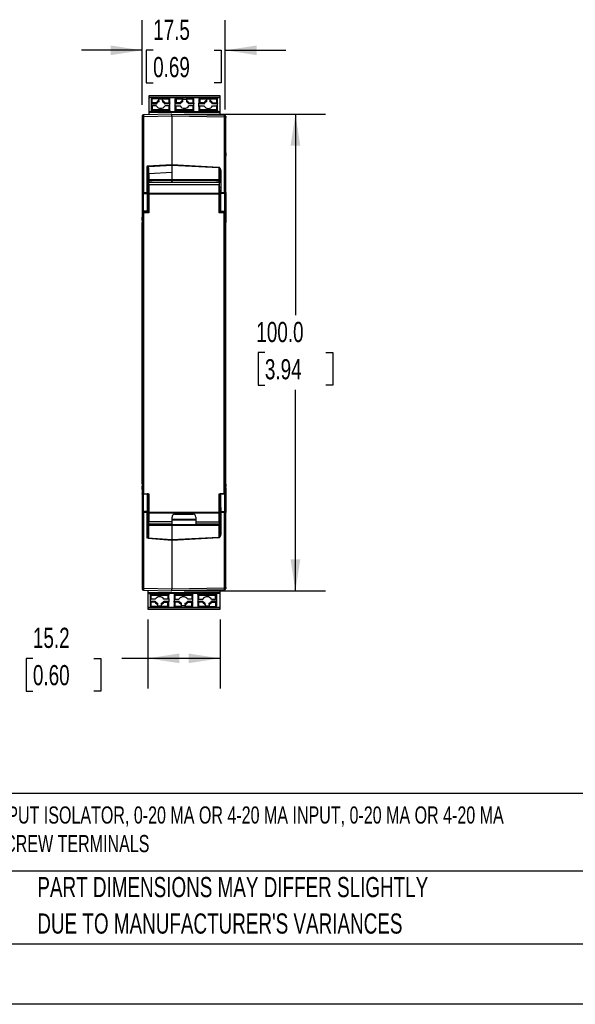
# Model space of a CAD drawing. Header units: millimetres. Extents: x 0 to 559, y 0 to 432.
# Tile 2 of 17: x 107 to 223, y 0 to 207. Entities that reach past the tile are written whole.
import ezdxf

# ---------------------------------------------------------------- set-up
doc = ezdxf.new("R2010")
doc.units = ezdxf.units.MM
doc.header["$LTSCALE"] = 2
doc.linetypes.add('CENTERX2', pattern=[20.32, 12.7, -2.54, 2.54, -2.54])
doc.layers.add('DIMENSIONS', color=140, linetype='Continuous', lineweight=25)
doc.layers.add('TEXT', color=140, linetype='Continuous', lineweight=25)
doc.styles.add('SLDTEXTSTYLE0', font='TXT', dxfattribs={"width": 0.7})
doc.dimstyles.new('SLDDIMSTYLE0', dxfattribs={"dimtxt": 4.316016, "dimasz": 6.604, "dimexe": 0, "dimexo": 0.0625, "dimgap": 1.079004, "dimtad": 0, "dimtih": 1, "dimtoh": 1, "dimrnd": 1e-09, "dimzin": 4, "dimdsep": 46, "dimtxsty": 'SLDTEXTSTYLE0', "dimsah": 1, "dimcen": 0.09, "dimadec": 0, "dimazin": 1, "dimtfac": 1, "dimtofl": 0, "dimtmove": 0, "dimatfit": 3, "dimfxl": 0, "dimfrac": 2, "dimtolj": 1, "dimtzin": 12, "dimarcsym": 0})
doc.dimstyles.new('SLDDIMSTYLE1', dxfattribs={"dimtxt": 4.316016, "dimasz": 6.604, "dimexe": 0, "dimexo": 0.0625, "dimgap": 1.079004, "dimtad": 0, "dimtih": 1, "dimtoh": 1, "dimrnd": 1e-09, "dimzin": 12, "dimdsep": 46, "dimtxsty": 'SLDTEXTSTYLE0', "dimsah": 1, "dimcen": 0.09, "dimadec": 0, "dimazin": 3, "dimtfac": 1, "dimtmove": 0, "dimatfit": 0, "dimfxl": 0, "dimfrac": 2, "dimtolj": 1, "dimtzin": 12, "dimarcsym": 0})
doc.dimstyles.new('SLDDIMSTYLE2', dxfattribs={"dimtxt": 4.316016, "dimasz": 6.604, "dimexe": 0, "dimexo": 0.0625, "dimgap": 1.079004, "dimtad": 0, "dimtih": 1, "dimtoh": 1, "dimrnd": 1e-09, "dimzin": 12, "dimdsep": 46, "dimtxsty": 'SLDTEXTSTYLE0', "dimsah": 1, "dimcen": 0.09, "dimadec": 0, "dimazin": 3, "dimtfac": 1, "dimtofl": 0, "dimtmove": 0, "dimatfit": 3, "dimfxl": 0, "dimfrac": 2, "dimtolj": 1, "dimtzin": 12, "dimarcsym": 0})

# ---------------------------------------------------------------- blocks, each defined once
blk = doc.blocks.new('SW_NOTE_0')
at = {"layer": 'TEXT', "color": 0, "linetype": 'CENTERX2', "lineweight": 18, "char_height": 3.6, "attachment_point": 1, "style": 'SLDTEXTSTYLE0'}
for s, insert in [('ENDRESS+HAUSER INTRINSICALLY SAFE ANALOG INPUT ISOLATOR, 0-20 MA OR 4-20 MA INPUT, 0-20 MA OR 4-20 MA', (0, 4.64)), ('OUTPUT, 19.2-253 VAC/VDC OPERATING VOLTAGE, SCREW TERMINALS', (0, -1.36))]:
    blk.add_mtext(s, dxfattribs=dict(at, insert=insert))
blk = doc.blocks.new('SW_NOTE_0_3')
at = {"layer": 'TEXT', "color": 0, "linetype": 'CENTERX2', "lineweight": 18, "char_height": 4.2333, "attachment_point": 1, "style": 'SLDTEXTSTYLE0'}
for s, insert in [('PART DIMENSIONS MAY DIFFER SLIGHTLY', (0, 5.46)), ("DUE TO MANUFACTURER'S VARIANCES", (0, -2.19))]:
    blk.add_mtext(s, dxfattribs=dict(at, insert=insert))
blk = doc.blocks.new('_D')
at = {"layer": 'DIMENSIONS'}
for p, q in [((141.06, 186.83), (170.81, 186.83)), ((164.46, 186.83), (164.46, 144.66)), ((158.05, 136.83), (156.6, 136.83)), ((156.6, 136.83), (156.6, 129.97)), ((170.87, 136.83), (172.32, 136.83)), ((172.32, 136.83), (172.32, 129.97)), ((156.6, 129.97), (158.05, 129.97)), ((164.46, 86.83), (164.46, 129.01)), ((172.32, 129.97), (170.87, 129.97)), ((141.06, 86.83), (170.81, 86.83))]:
    blk.add_line(p, q, dxfattribs=at)
for points in [[(164.46, 186.83), (163.44, 180.23), (165.48, 180.23)], [(164.46, 86.83), (165.48, 93.44), (163.44, 93.44)]]:
    blk.add_solid(points, dxfattribs=at)
at = {"layer": 'DIMENSIONS', "char_height": 4.233, "attachment_point": 1, "style": 'SLDTEXTSTYLE0'}
for s, insert in [('100.0', (156.25, 143.25)), ('3.94', (158.05, 135.43))]:
    blk.add_mtext(s, dxfattribs=dict(at, insert=insert))
blk = doc.blocks.new('_D_1')
at = {"layer": 'DIMENSIONS'}
for p, q in [((132.24, 188.8), (132.24, 206.62)), ((149.72, 187.87), (149.72, 206.62)), ((132.24, 200.27), (119.54, 200.27)), ((134.57, 200.27), (133.12, 200.27)), ((133.12, 200.27), (133.12, 193.41)), ((147.39, 200.27), (148.84, 200.27)), ((148.84, 200.27), (148.84, 193.41)), ((149.72, 200.27), (162.42, 200.27)), ((133.12, 193.41), (134.57, 193.41)), ((148.84, 193.41), (147.39, 193.41))]:
    blk.add_line(p, q, dxfattribs=at)
for points in [[(132.24, 200.27), (125.64, 201.28), (125.64, 199.25)], [(149.72, 200.27), (156.32, 199.25), (156.32, 201.28)]]:
    blk.add_solid(points, dxfattribs=at)
at = {"layer": 'DIMENSIONS', "char_height": 4.233, "attachment_point": 1, "style": 'SLDTEXTSTYLE0'}
for s, insert in [('17.5', (134.57, 206.69)), ('0.69', (134.57, 198.86))]:
    blk.add_mtext(s, dxfattribs=dict(at, insert=insert))
blk = doc.blocks.new('_D_2')
at = {"layer": 'DIMENSIONS'}
for p, q in [((133.44, 80.75), (133.44, 66.28)), ((148.62, 80.75), (148.62, 66.28)), ((109.31, 72.63), (107.86, 72.63)), ((107.86, 72.63), (107.86, 65.77)), ((122.13, 72.63), (123.58, 72.63)), ((123.58, 72.63), (123.58, 65.77)), ((133.44, 72.63), (127.98, 72.63)), ((148.62, 72.63), (133.44, 72.63)), ((107.86, 65.77), (109.31, 65.77)), ((123.58, 65.77), (122.13, 65.77))]:
    blk.add_line(p, q, dxfattribs=at)
for points in [[(133.44, 72.63), (140.04, 71.61), (140.04, 73.64)], [(148.62, 72.63), (142.02, 73.64), (142.02, 71.61)]]:
    blk.add_solid(points, dxfattribs=at)
at = {"layer": 'DIMENSIONS', "char_height": 4.233, "attachment_point": 1, "style": 'SLDTEXTSTYLE0'}
for s, insert in [('15.2', (109.31, 79.05)), ('0.60', (109.31, 71.22))]:
    blk.add_mtext(s, dxfattribs=dict(at, insert=insert))

msp = doc.modelspace()

# ---------------------------------------------------------------- linework, layer by layer
for p, q in [((148.621, 190.702), (133.671, 190.702)), ((133.671, 190.702), (133.671, 190.677)), ((133.671, 190.677), (148.621, 190.677)), ((133.671, 190.677), (133.671, 190.673)), ((148.621, 190.673), (133.671, 190.673)), ((133.671, 190.673), (133.671, 190.363)), ((133.671, 190.363), (148.621, 190.363)), ((133.671, 190.363), (133.671, 187.323)), ((135.746, 190.201), (134.396, 190.201)), ((134.396, 190.11), (134.396, 190.201)), ((135.746, 190.201), (135.746, 190.11)), ((137.896, 190.201), (136.546, 190.201)), ((136.546, 190.201), (136.546, 190.11)), ((137.896, 190.11), (137.896, 190.201)), ((140.746, 190.201), (139.396, 190.201)), ((139.396, 190.201), (139.396, 190.11)), ((140.746, 190.201), (140.746, 190.11)), ((142.896, 190.201), (141.546, 190.201)), ((141.546, 190.201), (141.546, 190.11)), ((142.896, 190.11), (142.896, 190.201)), ((145.746, 190.201), (144.396, 190.201)), ((144.396, 190.201), (144.396, 190.11)), ((145.746, 190.201), (145.746, 190.11)), ((147.896, 190.201), (146.546, 190.201)), ((146.546, 190.201), (146.546, 190.11)), ((147.896, 190.201), (147.896, 190.11)), ((148.621, 190.677), (148.621, 190.702)), ((148.621, 190.673), (148.621, 190.677)), ((148.621, 190.363), (148.621, 190.673)), ((148.621, 187.323), (148.621, 190.363)), ((134.196, 189.157), (134.196, 190.001)), ((134.196, 188.993), (134.196, 189.157)), ((134.196, 188.993), (135.229, 188.993)), ((134.196, 188.486), (134.196, 188.993)), ((134.196, 187.641), (134.196, 188.486)), ((134.396, 189.266), (134.396, 190.11)), ((135.746, 190.11), (134.396, 190.11)), ((135.229, 189.266), (134.396, 189.266)), ((134.396, 188.595), (134.396, 187.75)), ((135.229, 188.595), (134.396, 188.595)), ((135.229, 188.993), (135.229, 189.266)), ((135.746, 189.699), (135.746, 190.11)), ((136.546, 190.014), (135.746, 190.014)), ((135.746, 189.699), (135.746, 189.426)), ((136.546, 189.699), (136.546, 190.11)), ((136.546, 190.11), (137.896, 190.11)), ((136.546, 189.699), (136.546, 189.426)), ((137.062, 189.266), (137.062, 188.993)), ((137.062, 189.266), (137.896, 189.266)), ((138.096, 188.993), (137.062, 188.993)), ((137.896, 188.595), (137.062, 188.595)), ((137.896, 190.11), (137.896, 189.266)), ((137.896, 188.595), (137.896, 187.75)), ((138.096, 189.157), (138.096, 190.001)), ((138.096, 188.993), (138.096, 189.157)), ((138.096, 188.486), (138.096, 188.993)), ((138.096, 187.641), (138.096, 188.486)), ((139.196, 189.157), (139.196, 190.001)), ((139.196, 189.157), (139.196, 188.993)), ((140.229, 188.993), (139.196, 188.993)), ((139.196, 188.486), (139.196, 188.993)), ((139.196, 187.641), (139.196, 188.486)), ((139.396, 190.11), (139.396, 189.266)), ((139.396, 190.11), (140.746, 190.11)), ((140.229, 189.266), (139.396, 189.266)), ((139.396, 187.75), (139.396, 188.595)), ((139.396, 188.595), (140.229, 188.595)), ((140.229, 188.993), (140.229, 189.266)), ((140.746, 189.699), (140.746, 190.11)), ((140.746, 190.014), (141.546, 190.014)), ((140.746, 189.699), (140.746, 189.426)), ((141.546, 190.11), (141.546, 189.699)), ((141.546, 190.11), (142.896, 190.11)), ((141.546, 189.699), (141.546, 189.426)), ((142.062, 189.266), (142.062, 188.993)), ((142.062, 189.266), (142.896, 189.266)), ((143.096, 188.993), (142.062, 188.993)), ((142.896, 188.595), (142.062, 188.595)), ((142.896, 190.11), (142.896, 189.266)), ((142.896, 188.595), (142.896, 187.75)), ((143.096, 189.157), (143.096, 190.001)), ((143.096, 189.157), (143.096, 188.993)), ((143.096, 188.486), (143.096, 188.993)), ((143.096, 187.641), (143.096, 188.486)), ((144.196, 190.001), (144.196, 189.157)), ((144.196, 188.993), (144.196, 189.157)), ((145.229, 188.993), (144.196, 188.993)), ((144.196, 188.486), (144.196, 188.993)), ((144.196, 188.486), (144.196, 187.641)), ((144.396, 190.11), (144.396, 189.266)), ((144.396, 190.11), (145.746, 190.11)), ((145.229, 189.266), (144.396, 189.266)), ((144.396, 187.75), (144.396, 188.595)), ((144.396, 188.595), (145.229, 188.595)), ((145.229, 188.993), (145.229, 189.266)), ((145.746, 190.11), (145.746, 189.699)), ((146.546, 190.014), (145.746, 190.014)), ((145.746, 189.699), (145.746, 189.426)), ((146.546, 189.699), (146.546, 190.11)), ((146.546, 190.11), (147.896, 190.11)), ((146.546, 189.426), (146.546, 189.699)), ((147.062, 188.993), (147.062, 189.266)), ((147.062, 189.266), (147.896, 189.266)), ((148.096, 188.993), (147.062, 188.993)), ((147.062, 188.595), (147.896, 188.595)), ((147.896, 190.11), (147.896, 189.266)), ((147.896, 188.595), (147.896, 187.75)), ((148.096, 189.157), (148.096, 190.001)), ((148.096, 188.993), (148.096, 189.157)), ((148.096, 188.486), (148.096, 188.993)), ((148.096, 187.641), (148.096, 188.486)), ((132.241, 186.426), (132.241, 186.264)), ((132.241, 186.264), (132.241, 170.402)), ((138.521, 186.831), (132.536, 186.726)), ((138.521, 186.425), (132.536, 186.321)), ((132.536, 186.321), (132.536, 170.434)), ((148.621, 187.323), (133.671, 187.323)), ((133.671, 187.323), (133.671, 187.232)), ((148.621, 187.232), (133.671, 187.232)), ((133.671, 187.232), (133.671, 186.746)), ((134.196, 187.323), (134.196, 187.641)), ((134.396, 187.478), (134.396, 187.75)), ((137.896, 187.75), (134.396, 187.75)), ((137.896, 187.478), (134.396, 187.478)), ((134.396, 187.323), (134.396, 187.478)), ((137.896, 187.478), (137.896, 187.75)), ((137.896, 187.323), (137.896, 187.478)), ((138.096, 187.323), (138.096, 187.641)), ((138.521, 186.425), (138.521, 186.831)), ((138.521, 186.831), (149.526, 186.639)), ((138.521, 186.425), (138.521, 176.264)), ((138.521, 186.425), (138.521, 176.264)), ((149.526, 186.233), (138.521, 186.425)), ((139.196, 187.641), (139.196, 187.323)), ((139.396, 187.75), (139.396, 187.478)), ((142.896, 187.75), (139.396, 187.75)), ((142.896, 187.478), (139.396, 187.478)), ((139.396, 187.478), (139.396, 187.323)), ((142.896, 187.478), (142.896, 187.75)), ((142.896, 187.323), (142.896, 187.478)), ((143.096, 187.323), (143.096, 187.641)), ((144.196, 187.641), (144.196, 187.323)), ((144.396, 187.75), (144.396, 187.478)), ((147.896, 187.75), (144.396, 187.75)), ((147.896, 187.478), (144.396, 187.478)), ((144.396, 187.478), (144.396, 187.323)), ((147.896, 187.75), (147.896, 187.478)), ((147.896, 187.478), (147.896, 187.323)), ((148.096, 187.323), (148.096, 187.641)), ((148.621, 187.232), (148.621, 187.323)), ((148.621, 186.655), (148.621, 187.232)), ((149.526, 186.639), (149.721, 186.635)), ((149.526, 170.43), (149.526, 186.233)), ((149.721, 186.562), (149.721, 186.635)), ((149.821, 186.339), (149.821, 186.176)), ((149.821, 170.397), (149.821, 186.176)), ((149.821, 178.724), (149.821, 178.091)), ((133.291, 172.521), (133.287, 175.879)), ((133.315, 175.985), (138.521, 176.264)), ((133.629, 175.906), (138.521, 176.168)), ((138.521, 176.168), (138.521, 176.264)), ((138.521, 176.264), (148.378, 175.735)), ((138.521, 176.264), (138.521, 176.167)), ((138.521, 176.168), (138.521, 174.598)), ((138.521, 176.167), (138.521, 173.089)), ((138.521, 176.167), (148.373, 175.639)), ((133.491, 172.616), (133.491, 175.112)), ((133.689, 174.335), (133.689, 175.181)), ((138.521, 174.598), (133.689, 174.335)), ((133.689, 174.345), (133.689, 173.075)), ((148.373, 175.639), (148.373, 173.06)), ((148.571, 174.84), (148.571, 172.647)), ((148.774, 174.866), (148.774, 170.43)), ((133.291, 170.435), (133.291, 172.521)), ((133.341, 171.556), (133.291, 171.556)), ((133.341, 172.525), (133.341, 171.526)), ((133.482, 172.596), (134.36, 172.596)), ((134.363, 172.6), (133.484, 172.6)), ((133.619, 172.551), (133.541, 172.551)), ((133.541, 171.425), (133.541, 172.551)), ((133.619, 172.551), (133.619, 171.425)), ((133.621, 172.54), (133.619, 172.551)), ((148.461, 172.54), (133.621, 172.54)), ((133.629, 172.101), (133.633, 170.29)), ((133.629, 172.101), (148.453, 172.101)), ((138.521, 173.089), (133.689, 173.075)), ((133.689, 173.075), (133.689, 172.941)), ((133.689, 172.941), (138.521, 172.979)), ((133.689, 172.941), (133.689, 172.6)), ((134.36, 172.596), (134.358, 172.592)), ((134.36, 172.596), (134.362, 172.586)), ((134.362, 172.586), (147.72, 172.586)), ((138.521, 172.979), (138.521, 173.089)), ((148.373, 173.06), (138.521, 173.089)), ((138.521, 173.089), (138.521, 172.979)), ((138.521, 172.979), (138.521, 172.586)), ((138.521, 172.979), (148.373, 172.902)), ((138.521, 172.586), (138.521, 172.979)), ((148.62, 172.6), (147.719, 172.6)), ((147.72, 172.586), (147.722, 172.596)), ((147.722, 172.596), (147.723, 172.594)), ((147.722, 172.596), (148.626, 172.596)), ((148.373, 172.902), (148.373, 173.06)), ((148.373, 172.902), (148.373, 172.6)), ((148.449, 170.29), (148.453, 172.101)), ((148.461, 172.54), (148.463, 172.551)), ((148.463, 172.551), (148.463, 171.425)), ((148.541, 172.551), (148.463, 172.551)), ((148.541, 171.425), (148.541, 172.551)), ((148.571, 172.6), (148.571, 172.731)), ((148.741, 172.596), (148.741, 172.569)), ((148.771, 172.567), (148.771, 170.43)), ((132.241, 170.402), (132.241, 170.217)), ((132.536, 170.217), (132.241, 170.217)), ((132.241, 170.217), (132.241, 166.463)), ((132.536, 170.434), (133.29, 170.435)), ((132.536, 166.51), (132.536, 170.217)), ((132.536, 170.217), (133.291, 170.217)), ((133.591, 170.881), (133.291, 170.881)), ((133.291, 170.217), (133.291, 170.435)), ((133.291, 170.217), (133.291, 169.4)), ((133.291, 170.206), (133.591, 170.206)), ((133.491, 170.197), (133.491, 169.989)), ((133.491, 169.989), (133.491, 169.27)), ((133.591, 171.425), (133.541, 171.425)), ((133.591, 170.881), (133.591, 171.425)), ((133.619, 171.425), (133.591, 171.425)), ((133.591, 170.206), (133.591, 170.881)), ((133.591, 167.481), (133.591, 170.152)), ((133.633, 170.29), (148.449, 170.29)), ((133.633, 170.072), (133.633, 170.29)), ((133.633, 170.072), (133.633, 166.181)), ((148.449, 170.072), (133.633, 170.072)), ((148.449, 170.072), (148.449, 170.29)), ((148.449, 166.181), (148.449, 170.072)), ((148.463, 171.425), (148.491, 171.425)), ((148.491, 171.425), (148.541, 171.425)), ((148.491, 170.881), (148.491, 171.425)), ((148.491, 170.881), (148.491, 170.206)), ((148.771, 170.881), (148.491, 170.881)), ((148.491, 170.206), (148.771, 170.206)), ((148.491, 167.481), (148.491, 170.152)), ((148.571, 170.197), (148.571, 169.989)), ((148.571, 169.989), (148.571, 169.223)), ((148.771, 170.43), (148.771, 170.212)), ((148.771, 169.338), (148.771, 170.212)), ((148.771, 170.212), (148.774, 170.212)), ((148.774, 170.43), (148.774, 170.212)), ((148.774, 170.43), (149.526, 170.43)), ((148.774, 166.521), (148.774, 170.212)), ((149.526, 170.212), (148.774, 170.212)), ((149.526, 170.212), (149.526, 170.43)), ((149.526, 170.212), (149.526, 166.514)), ((149.526, 170.212), (149.821, 170.212)), ((149.821, 170.397), (149.821, 170.212)), ((149.821, 170.212), (149.821, 166.468)), ((133.287, 169.4), (133.287, 166.516)), ((133.491, 169.27), (133.491, 166.516)), ((148.571, 169.223), (148.571, 166.521)), ((132.241, 166.463), (132.241, 164.909)), ((132.246, 164.567), (132.301, 166.044)), ((132.301, 107.319), (132.301, 166.044)), ((132.441, 166.282), (132.441, 166.159)), ((133.287, 166.516), (132.536, 166.51)), ((133.291, 166.335), (132.539, 166.329)), ((132.601, 107.181), (132.601, 166.181)), ((133.633, 166.181), (132.601, 166.181)), ((133.287, 166.516), (133.431, 166.516)), ((133.291, 166.335), (133.291, 166.181)), ((133.431, 166.516), (133.491, 166.516)), ((133.491, 166.831), (133.596, 166.831)), ((133.491, 166.516), (133.491, 166.181)), ((133.608, 166.481), (133.612, 166.481)), ((133.612, 166.481), (133.612, 166.181)), ((149.481, 166.181), (148.449, 166.181)), ((148.473, 166.481), (148.47, 166.481)), ((148.47, 166.481), (148.47, 166.181)), ((148.486, 166.831), (148.571, 166.831)), ((148.571, 166.521), (148.631, 166.521)), ((148.571, 166.521), (148.571, 166.181)), ((148.631, 166.521), (148.774, 166.521)), ((148.771, 166.339), (149.523, 166.333)), ((148.771, 166.181), (148.771, 166.339)), ((148.774, 166.521), (149.526, 166.514)), ((149.481, 107.181), (149.481, 166.181)), ((149.621, 166.287), (149.621, 166.164)), ((149.781, 107.319), (149.781, 166.044)), ((149.836, 164.567), (149.781, 166.044)), ((149.821, 166.468), (149.821, 164.967)), ((132.241, 164.909), (132.241, 164.043)), ((132.241, 109.248), (132.241, 164.114)), ((149.821, 164.96), (149.821, 164.095)), ((149.841, 109.248), (149.841, 164.114)), ((132.241, 109.194), (132.241, 108.754)), ((132.241, 108.754), (132.241, 107.199)), ((132.301, 107.319), (132.246, 108.795)), ((149.781, 107.319), (149.836, 108.795)), ((149.821, 109.198), (149.821, 108.703)), ((149.821, 108.396), (149.821, 107.195)), ((132.241, 107.199), (132.241, 103.446)), ((132.536, 103.446), (132.536, 107.153)), ((132.536, 107.153), (133.287, 107.147)), ((132.601, 107.181), (133.633, 107.181)), ((133.287, 107.147), (133.287, 104.262)), ((133.431, 107.147), (133.287, 107.147)), ((133.491, 107.147), (133.431, 107.147)), ((133.491, 107.181), (133.491, 107.147)), ((133.491, 107.147), (133.491, 104.393)), ((133.612, 106.831), (133.491, 106.831)), ((133.591, 103.211), (133.591, 105.881)), ((133.612, 106.881), (133.608, 106.881)), ((133.612, 107.181), (133.612, 106.881)), ((133.633, 107.181), (133.633, 103.29)), ((148.449, 107.181), (149.481, 107.181)), ((148.449, 103.29), (148.449, 107.181)), ((148.47, 107.181), (148.47, 106.881)), ((148.47, 106.881), (148.473, 106.881)), ((148.47, 106.831), (148.571, 106.831)), ((148.491, 103.156), (148.491, 105.881)), ((148.571, 107.181), (148.571, 107.142)), ((148.571, 107.142), (148.571, 104.439)), ((148.774, 107.142), (148.631, 107.142)), ((149.526, 107.148), (148.774, 107.142)), ((148.774, 103.45), (148.774, 107.142)), ((149.526, 107.148), (149.526, 103.451)), ((149.821, 107.195), (149.821, 103.451)), ((132.241, 103.446), (132.241, 103.261)), ((133.291, 103.445), (132.536, 103.446)), ((133.291, 104.262), (133.291, 103.445)), ((133.291, 103.445), (133.291, 103.227)), ((133.491, 104.393), (133.491, 103.673)), ((133.491, 103.673), (133.491, 103.466)), ((133.491, 103.466), (133.491, 103.235)), ((148.571, 104.439), (148.571, 103.673)), ((148.571, 103.673), (148.571, 103.466)), ((148.571, 103.466), (148.571, 103.156)), ((148.771, 104.324), (148.771, 103.45)), ((148.771, 103.45), (148.774, 103.45)), ((148.771, 103.45), (148.771, 103.232)), ((148.774, 103.45), (149.526, 103.451)), ((148.774, 103.45), (148.774, 103.232)), ((149.526, 103.233), (149.526, 103.451)), ((149.821, 103.451), (149.526, 103.451)), ((149.821, 103.451), (149.821, 103.265)), ((132.241, 103.261), (132.241, 87.398)), ((132.536, 103.228), (132.536, 87.342)), ((133.29, 103.227), (132.536, 103.228)), ((133.291, 101.142), (133.291, 103.227)), ((133.291, 102.481), (133.341, 102.481)), ((133.591, 103.156), (133.341, 103.156)), ((133.341, 103.156), (133.341, 102.481)), ((133.341, 102.481), (133.591, 102.481)), ((133.341, 101.806), (133.341, 102.481)), ((133.341, 101.806), (133.591, 101.806)), ((133.491, 103.304), (133.491, 103.156)), ((133.591, 102.481), (133.591, 103.156)), ((133.591, 101.806), (133.591, 102.481)), ((133.633, 103.072), (133.629, 101.262)), ((133.633, 103.29), (148.449, 103.29)), ((133.633, 103.072), (133.633, 103.29)), ((148.449, 103.072), (133.633, 103.072)), ((138.521, 101.831), (143.541, 101.875)), ((138.521, 101.691), (143.541, 101.704)), ((138.541, 101.262), (138.541, 102.281)), ((139.141, 102.881), (142.941, 102.881)), ((143.541, 102.281), (143.541, 101.262)), ((148.449, 103.072), (148.449, 103.29)), ((148.453, 101.262), (148.449, 103.072)), ((148.741, 103.156), (148.491, 103.156)), ((148.491, 102.481), (148.491, 103.156)), ((148.741, 102.481), (148.491, 102.481)), ((148.491, 101.806), (148.491, 102.481)), ((148.491, 101.806), (148.741, 101.806)), ((148.491, 101.763), (148.491, 101.806)), ((148.741, 102.481), (148.741, 103.156)), ((148.771, 102.481), (148.741, 102.481)), ((148.741, 101.806), (148.741, 102.481)), ((148.771, 103.232), (148.771, 101.096)), ((149.526, 103.233), (148.774, 103.232)), ((148.774, 103.232), (148.774, 98.796)), ((149.526, 87.43), (149.526, 103.233)), ((149.821, 87.486), (149.821, 103.265)), ((133.287, 97.874), (133.291, 101.142)), ((133.491, 101.268), (133.491, 101.047)), ((133.491, 98.64), (133.491, 101.047)), ((133.587, 100.763), (134.363, 100.763)), ((133.61, 100.766), (133.608, 100.77)), ((133.61, 100.766), (133.621, 100.822)), ((134.36, 100.766), (133.61, 100.766)), ((133.621, 100.822), (138.541, 100.822)), ((138.541, 101.262), (133.629, 101.262)), ((133.687, 100.759), (133.65, 100.763)), ((133.687, 100.759), (133.687, 100.602)), ((138.521, 100.684), (133.687, 100.759)), ((133.687, 100.602), (138.521, 100.573)), ((133.687, 98.572), (133.687, 100.602)), ((134.358, 100.77), (134.36, 100.766)), ((134.36, 100.766), (134.362, 100.776)), ((138.541, 100.776), (134.362, 100.776)), ((138.521, 100.684), (138.521, 100.776)), ((148.373, 100.76), (138.521, 100.684)), ((138.521, 100.724), (138.521, 100.684)), ((138.521, 100.573), (138.521, 100.684)), ((138.521, 100.684), (138.521, 100.573)), ((138.521, 100.573), (148.373, 100.603)), ((138.521, 100.573), (138.521, 97.495)), ((138.521, 100.573), (138.521, 97.495)), ((138.541, 100.822), (138.541, 101.262)), ((143.541, 101.262), (148.453, 101.262)), ((143.541, 101.262), (143.541, 100.822)), ((143.541, 100.822), (148.461, 100.822)), ((147.72, 100.776), (143.541, 100.776)), ((147.718, 100.763), (148.494, 100.763)), ((147.722, 100.766), (147.72, 100.776)), ((147.723, 100.768), (147.722, 100.766)), ((148.472, 100.766), (147.722, 100.766)), ((148.373, 100.76), (148.402, 100.763)), ((148.373, 100.603), (148.373, 100.76)), ((148.373, 100.603), (148.373, 98.023)), ((148.472, 100.766), (148.461, 100.822)), ((148.473, 100.77), (148.472, 100.766)), ((148.571, 101.264), (148.571, 100.931)), ((148.571, 101.015), (148.571, 98.823)), ((138.521, 97.398), (133.461, 97.763)), ((138.508, 97.496), (133.468, 97.859)), ((133.48, 98.544), (133.491, 98.64)), ((148.373, 98.023), (138.521, 97.495)), ((148.378, 97.928), (138.521, 97.399)), ((138.521, 97.398), (138.521, 97.495)), ((138.521, 97.495), (138.521, 97.399)), ((138.521, 97.399), (138.521, 87.237)), ((138.521, 97.398), (138.521, 87.237)), ((132.241, 87.398), (132.241, 87.236)), ((132.536, 87.342), (138.521, 87.237)), ((132.536, 86.936), (138.521, 86.832)), ((133.441, 86.92), (133.441, 86.419)), ((138.521, 87.237), (149.526, 87.43)), ((138.521, 86.832), (138.521, 87.237)), ((149.526, 87.024), (138.521, 86.832)), ((148.621, 86.419), (148.621, 87.008)), ((149.721, 87.027), (149.526, 87.024)), ((149.721, 87.027), (149.721, 87.1)), ((149.821, 87.486), (149.821, 87.324)), ((133.441, 86.419), (148.621, 86.419)), ((133.441, 86.419), (133.441, 86.328)), ((133.441, 86.328), (148.621, 86.328)), ((133.441, 86.328), (133.441, 83.288)), ((133.966, 86.328), (133.966, 86.01)), ((133.966, 86.01), (133.966, 85.165)), ((133.966, 85.165), (133.966, 84.658)), ((134.166, 86.174), (134.166, 86.328)), ((134.166, 85.901), (134.166, 86.174)), ((134.166, 86.174), (137.666, 86.174)), ((134.166, 85.901), (137.666, 85.901)), ((134.166, 85.057), (134.166, 85.901)), ((134.999, 85.057), (134.166, 85.057)), ((137.666, 85.057), (136.832, 85.057)), ((137.666, 86.174), (137.666, 86.328)), ((137.666, 85.901), (137.666, 86.174)), ((137.666, 85.901), (137.666, 85.057)), ((137.866, 86.01), (137.866, 86.328)), ((137.866, 85.165), (137.866, 86.01)), ((137.866, 85.165), (137.866, 84.658)), ((138.966, 86.328), (138.966, 86.01)), ((138.966, 86.01), (138.966, 85.165)), ((138.966, 85.165), (138.966, 84.658)), ((139.166, 86.328), (139.166, 86.174)), ((139.166, 86.174), (139.166, 85.901)), ((139.166, 86.174), (142.666, 86.174)), ((139.166, 85.901), (142.666, 85.901)), ((139.166, 85.057), (139.166, 85.901)), ((139.166, 85.057), (139.999, 85.057)), ((142.666, 85.057), (141.832, 85.057)), ((142.666, 86.174), (142.666, 86.328)), ((142.666, 85.901), (142.666, 86.174)), ((142.666, 85.901), (142.666, 85.057)), ((142.866, 86.01), (142.866, 86.328)), ((142.866, 86.01), (142.866, 85.165)), ((142.866, 85.165), (142.866, 84.658)), ((143.966, 86.328), (143.966, 86.01)), ((143.966, 86.01), (143.966, 85.165)), ((143.966, 85.165), (143.966, 84.658)), ((144.166, 86.328), (144.166, 86.174)), ((144.166, 86.174), (144.166, 85.901)), ((144.166, 86.174), (147.666, 86.174)), ((144.166, 85.901), (147.666, 85.901)), ((144.166, 85.057), (144.166, 85.901)), ((144.166, 85.057), (144.999, 85.057)), ((146.832, 85.057), (147.666, 85.057)), ((147.666, 86.328), (147.666, 86.174)), ((147.666, 86.174), (147.666, 85.901)), ((147.666, 85.057), (147.666, 85.901)), ((147.866, 86.328), (147.866, 86.01)), ((147.866, 86.01), (147.866, 85.165)), ((147.866, 85.165), (147.866, 84.658)), ((148.621, 86.328), (148.621, 86.419)), ((148.621, 83.288), (148.621, 86.328)), ((148.621, 83.288), (133.441, 83.288)), ((133.441, 83.288), (133.441, 82.978)), ((133.441, 82.978), (148.621, 82.978)), ((133.441, 82.978), (133.441, 82.975)), ((148.621, 82.975), (133.441, 82.975)), ((133.441, 82.975), (133.441, 82.95)), ((133.441, 82.95), (148.391, 82.95)), ((133.966, 84.658), (134.999, 84.658)), ((133.966, 84.658), (133.966, 84.494)), ((133.966, 84.494), (133.966, 83.65)), ((134.166, 83.541), (134.166, 84.386)), ((134.999, 84.386), (134.166, 84.386)), ((135.516, 83.541), (134.166, 83.541)), ((134.166, 83.45), (134.166, 83.541)), ((134.166, 83.45), (135.516, 83.45)), ((134.999, 84.658), (134.999, 84.386)), ((135.516, 84.225), (135.516, 83.952)), ((135.516, 83.952), (135.516, 83.541)), ((135.516, 83.637), (136.316, 83.637)), ((135.516, 83.45), (135.516, 83.541)), ((136.316, 83.952), (136.316, 84.225)), ((136.316, 83.541), (136.316, 83.952)), ((137.666, 83.541), (136.316, 83.541)), ((136.316, 83.45), (136.316, 83.541)), ((136.316, 83.45), (137.666, 83.45)), ((136.832, 84.658), (137.866, 84.658)), ((136.832, 84.658), (136.832, 84.386)), ((136.832, 84.386), (137.666, 84.386)), ((137.666, 83.541), (137.666, 84.386)), ((137.666, 83.45), (137.666, 83.541)), ((137.866, 84.658), (137.866, 84.494)), ((137.866, 83.65), (137.866, 84.494)), ((138.966, 84.658), (139.999, 84.658)), ((138.966, 84.494), (138.966, 84.658)), ((138.966, 84.494), (138.966, 83.65)), ((139.999, 84.386), (139.166, 84.386)), ((139.166, 83.541), (139.166, 84.386)), ((140.516, 83.541), (139.166, 83.541)), ((139.166, 83.541), (139.166, 83.45)), ((139.166, 83.45), (140.516, 83.45)), ((139.999, 84.386), (139.999, 84.658)), ((140.516, 83.952), (140.516, 84.225)), ((140.516, 83.541), (140.516, 83.952)), ((141.316, 83.637), (140.516, 83.637)), ((140.516, 83.45), (140.516, 83.541)), ((141.316, 83.952), (141.316, 84.225)), ((141.316, 83.952), (141.316, 83.541)), ((142.666, 83.541), (141.316, 83.541)), ((141.316, 83.45), (141.316, 83.541)), ((141.316, 83.45), (142.666, 83.45)), ((141.832, 84.658), (142.866, 84.658)), ((141.832, 84.658), (141.832, 84.386)), ((141.832, 84.386), (142.666, 84.386)), ((142.666, 83.541), (142.666, 84.386)), ((142.666, 83.45), (142.666, 83.541)), ((142.866, 84.494), (142.866, 84.658)), ((142.866, 84.494), (142.866, 83.65)), ((143.966, 84.658), (144.999, 84.658)), ((143.966, 84.658), (143.966, 84.494)), ((143.966, 84.494), (143.966, 83.65)), ((144.999, 84.386), (144.166, 84.386)), ((144.166, 83.541), (144.166, 84.386)), ((145.516, 83.541), (144.166, 83.541)), ((144.166, 83.541), (144.166, 83.45)), ((144.166, 83.45), (145.516, 83.45)), ((144.999, 84.386), (144.999, 84.658)), ((145.516, 83.952), (145.516, 84.225)), ((145.516, 83.952), (145.516, 83.541)), ((145.516, 83.637), (146.316, 83.637)), ((145.516, 83.45), (145.516, 83.541)), ((146.316, 83.952), (146.316, 84.225)), ((146.316, 83.952), (146.316, 83.541)), ((146.316, 83.541), (147.666, 83.541)), ((146.316, 83.45), (146.316, 83.541)), ((146.316, 83.45), (147.666, 83.45)), ((147.866, 84.658), (146.832, 84.658)), ((146.832, 84.658), (146.832, 84.386)), ((146.832, 84.386), (147.666, 84.386)), ((147.666, 84.386), (147.666, 83.541)), ((147.666, 83.541), (147.666, 83.45)), ((147.866, 84.658), (147.866, 84.494)), ((147.866, 84.494), (147.866, 83.65)), ((148.621, 82.971), (148.391, 82.971)), ((148.391, 82.95), (148.391, 82.971)), ((148.621, 82.978), (148.621, 83.288)), ((148.621, 82.975), (148.621, 82.978)), ((148.621, 82.971), (148.621, 82.975))]:
    msp.add_line(p, q)
at = {"color": 7, "linetype": 'Continuous'}
msp.add_line((558.805, 0.005), (0.005, 0.005), dxfattribs=at)
at = {"flags": 128}
for points in [[(134.396, 190.11), (134.357, 190.108), (134.319, 190.102), (134.285, 190.092), (134.254, 190.078), (134.23, 190.062), (134.211, 190.043), (134.2, 190.022), (134.196, 190.001)], [(134.196, 189.157), (134.2, 189.178), (134.211, 189.198), (134.23, 189.217), (134.254, 189.234), (134.285, 189.247), (134.319, 189.257), (134.357, 189.264), (134.396, 189.266)], [(134.196, 188.486), (134.2, 188.507), (134.211, 188.527), (134.23, 188.546), (134.254, 188.563), (134.285, 188.576), (134.319, 188.586), (134.357, 188.593), (134.396, 188.595)], [(138.096, 190.001), (138.092, 190.022), (138.081, 190.043), (138.062, 190.062), (138.037, 190.078), (138.007, 190.092), (137.972, 190.102), (137.935, 190.108), (137.896, 190.11)], [(137.896, 189.266), (137.935, 189.264), (137.972, 189.257), (138.007, 189.247), (138.037, 189.234), (138.062, 189.217), (138.081, 189.198), (138.092, 189.178), (138.096, 189.157)], [(138.096, 188.486), (138.092, 188.507), (138.081, 188.527), (138.062, 188.546), (138.037, 188.563), (138.007, 188.576), (137.972, 188.586), (137.935, 188.593), (137.896, 188.595)], [(139.196, 190.001), (139.2, 190.022), (139.211, 190.043), (139.23, 190.062), (139.254, 190.078), (139.285, 190.092), (139.319, 190.102), (139.357, 190.108), (139.396, 190.11)], [(139.396, 189.266), (139.357, 189.264), (139.319, 189.257), (139.285, 189.247), (139.254, 189.234), (139.23, 189.217), (139.211, 189.198), (139.2, 189.178), (139.196, 189.157)], [(139.196, 188.486), (139.2, 188.507), (139.211, 188.527), (139.23, 188.546), (139.254, 188.563), (139.285, 188.576), (139.319, 188.586), (139.357, 188.593), (139.396, 188.595)], [(142.896, 190.11), (142.935, 190.108), (142.972, 190.102), (143.007, 190.092), (143.037, 190.078), (143.062, 190.062), (143.081, 190.043), (143.092, 190.022), (143.096, 190.001)], [(142.896, 189.266), (142.935, 189.264), (142.972, 189.257), (143.007, 189.247), (143.037, 189.234), (143.062, 189.217), (143.081, 189.198), (143.092, 189.178), (143.096, 189.157)], [(143.096, 188.486), (143.092, 188.507), (143.081, 188.527), (143.062, 188.546), (143.037, 188.563), (143.007, 188.576), (142.972, 188.586), (142.935, 188.593), (142.896, 188.595)], [(144.396, 190.11), (144.357, 190.108), (144.319, 190.102), (144.285, 190.092), (144.254, 190.078), (144.23, 190.062), (144.211, 190.043), (144.2, 190.022), (144.196, 190.001)], [(144.396, 189.266), (144.357, 189.264), (144.319, 189.257), (144.285, 189.247), (144.254, 189.234), (144.23, 189.217), (144.211, 189.198), (144.2, 189.178), (144.196, 189.157)], [(144.196, 188.486), (144.2, 188.507), (144.211, 188.527), (144.23, 188.546), (144.254, 188.563), (144.285, 188.576), (144.319, 188.586), (144.357, 188.593), (144.396, 188.595)], [(148.096, 190.001), (148.092, 190.022), (148.081, 190.043), (148.062, 190.062), (148.037, 190.078), (148.007, 190.092), (147.972, 190.102), (147.935, 190.108), (147.896, 190.11)], [(147.896, 189.266), (147.935, 189.264), (147.972, 189.257), (148.007, 189.247), (148.037, 189.234), (148.062, 189.217), (148.081, 189.198), (148.092, 189.178), (148.096, 189.157)], [(148.096, 188.486), (148.092, 188.507), (148.081, 188.527), (148.062, 188.546), (148.037, 188.563), (148.007, 188.576), (147.972, 188.586), (147.935, 188.593), (147.896, 188.595)], [(134.196, 187.641), (134.2, 187.663), (134.211, 187.683)], [(134.21, 187.582), (134.2, 187.609), (134.196, 187.641)], [(134.211, 187.683), (134.203, 187.629), (134.211, 187.576)], [(138.081, 187.576), (138.088, 187.629), (138.081, 187.683)], [(138.081, 187.683), (138.092, 187.663), (138.096, 187.641)], [(139.211, 187.683), (139.2, 187.663), (139.196, 187.641)], [(139.21, 187.582), (139.2, 187.609), (139.196, 187.641)], [(139.211, 187.683), (139.203, 187.629), (139.211, 187.576)], [(143.081, 187.576), (143.088, 187.629), (143.081, 187.683)], [(143.096, 187.641), (143.092, 187.663), (143.081, 187.683)], [(144.196, 187.641), (144.2, 187.663), (144.211, 187.683)], [(144.21, 187.582), (144.2, 187.609), (144.196, 187.641)], [(144.211, 187.683), (144.203, 187.629), (144.211, 187.576)], [(148.081, 187.576), (148.088, 187.629), (148.081, 187.683)], [(148.081, 187.683), (148.092, 187.663), (148.096, 187.641)], [(133.491, 175.112), (133.427, 175.683), (133.361, 175.839), (133.324, 175.876), (133.306, 175.884), (133.302, 175.885)], [(133.314, 175.882), (133.313, 175.885), (133.314, 175.889), (133.317, 175.893), (133.321, 175.897), (133.333, 175.905), (133.375, 175.92), (133.449, 175.922), (133.539, 175.897), (133.602, 175.864)], [(133.315, 175.985), (133.314, 175.98), (133.316, 175.975), (133.32, 175.969), (133.336, 175.959), (133.402, 175.937), (133.629, 175.906)], [(148.373, 175.639), (148.375, 175.686), (148.378, 175.735)], [(148.378, 175.735), (148.438, 175.722), (148.495, 175.691), (148.602, 175.576), (148.714, 175.322), (148.774, 174.866)], [(133.689, 175.181), (133.65, 175.179), (133.613, 175.175), (133.579, 175.169), (133.549, 175.16), (133.524, 175.15), (133.506, 175.138), (133.495, 175.126), (133.491, 175.112)], [(133.689, 174.335), (133.651, 174.326), (133.616, 174.302), (133.555, 174.215), (133.507, 174.073), (133.491, 173.903)], [(148.373, 175.639), (148.387, 175.636), (148.402, 175.628), (148.43, 175.6), (148.484, 175.493), (148.54, 175.259), (148.571, 174.84)], [(133.291, 172.521), (133.349, 172.526), (133.4, 172.539), (133.444, 172.559), (133.477, 172.585), (133.491, 172.616)], [(133.689, 173.075), (133.65, 173.074), (133.613, 173.07), (133.579, 173.064), (133.549, 173.055), (133.524, 173.045), (133.506, 173.033), (133.495, 173.021), (133.491, 173.007)], [(148.571, 172.991), (148.567, 173.005), (148.556, 173.017), (148.537, 173.029), (148.513, 173.039), (148.483, 173.048), (148.449, 173.054), (148.411, 173.058), (148.373, 173.06)], [(148.571, 172.647), (148.588, 172.618), (148.635, 172.591), (148.698, 172.573), (148.733, 172.568), (148.771, 172.567)], [(133.491, 169.27), (133.471, 169.321), (133.424, 169.363), (133.372, 169.387), (133.307, 169.4), (133.289, 169.4)], [(148.771, 169.338), (148.737, 169.336), (148.702, 169.33), (148.668, 169.32), (148.636, 169.305), (148.588, 169.266), (148.571, 169.223)], [(132.252, 166.475), (132.25, 166.474), (132.241, 166.463)], [(132.253, 166.473), (132.249, 166.454), (132.255, 166.397)], [(132.601, 166.181), (132.545, 166.179), (132.489, 166.171), (132.435, 166.158), (132.388, 166.14), (132.332, 166.103), (132.311, 166.076), (132.301, 166.044)], [(132.539, 166.329), (132.52, 166.328), (132.503, 166.325), (132.472, 166.316), (132.449, 166.3), (132.441, 166.282)], [(149.781, 166.044), (149.771, 166.076), (149.75, 166.103), (149.694, 166.14), (149.646, 166.158), (149.593, 166.171), (149.537, 166.179), (149.481, 166.181)], [(149.523, 166.333), (149.542, 166.332), (149.56, 166.33), (149.592, 166.319), (149.614, 166.304), (149.621, 166.287)], [(149.807, 166.402), (149.813, 166.459), (149.809, 166.478)], [(132.241, 164.909), (132.245, 164.873), (132.256, 164.839)], [(132.271, 107.179), (132.25, 107.188), (132.241, 107.199)], [(132.301, 107.319), (132.311, 107.287), (132.332, 107.26), (132.388, 107.223), (132.435, 107.205), (132.489, 107.192), (132.545, 107.184), (132.601, 107.181)], [(133.487, 107.181), (133.49, 107.167), (133.491, 107.147)], [(149.481, 107.181), (149.537, 107.184), (149.593, 107.192), (149.646, 107.205), (149.694, 107.223), (149.75, 107.26), (149.771, 107.287), (149.781, 107.319)], [(149.801, 107.146), (149.813, 107.203), (149.807, 107.261)], [(149.821, 107.195), (149.812, 107.184), (149.81, 107.183)], [(132.536, 103.446), (132.478, 103.446), (132.422, 103.446), (132.371, 103.446), (132.327, 103.446), (132.29, 103.446), (132.263, 103.446), (132.246, 103.446), (132.241, 103.446)], [(148.571, 104.439), (148.588, 104.396), (148.636, 104.357), (148.668, 104.343), (148.702, 104.332), (148.737, 104.326), (148.771, 104.324)], [(133.341, 103.156), (133.292, 103.151), (133.291, 103.151)], [(133.491, 101.268), (133.521, 101.535), (133.595, 101.724)], [(148.49, 101.658), (148.538, 101.544), (148.571, 101.264)], [(133.491, 101.047), (133.476, 101.078), (133.435, 101.109), (133.383, 101.129), (133.317, 101.141), (133.291, 101.142)], [(133.491, 100.671), (133.495, 100.658), (133.506, 100.645), (133.524, 100.633), (133.548, 100.623), (133.578, 100.614), (133.612, 100.608), (133.649, 100.604), (133.687, 100.602)], [(148.373, 100.603), (148.411, 100.604), (148.449, 100.608), (148.483, 100.615), (148.513, 100.623), (148.537, 100.633), (148.556, 100.645), (148.567, 100.658), (148.571, 100.671)], [(148.771, 101.096), (148.733, 101.094), (148.698, 101.09), (148.635, 101.071), (148.588, 101.044), (148.571, 101.015)], [(133.687, 98.572), (133.649, 98.574), (133.612, 98.578), (133.578, 98.584), (133.548, 98.592), (133.524, 98.603), (133.506, 98.615), (133.495, 98.627), (133.491, 98.64)], [(148.571, 98.823), (148.542, 98.41), (148.486, 98.175), (148.431, 98.064), (148.402, 98.035), (148.387, 98.027), (148.373, 98.023)], [(148.378, 97.928), (148.375, 97.976), (148.373, 98.023)], [(148.774, 98.796), (148.716, 98.348), (148.605, 98.092), (148.498, 97.973), (148.439, 97.941), (148.378, 97.928)], [(133.981, 85.968), (133.97, 85.988), (133.966, 86.01)], [(133.966, 85.165), (133.97, 85.144), (133.981, 85.124), (134, 85.105), (134.024, 85.088), (134.055, 85.075), (134.089, 85.065), (134.127, 85.059), (134.166, 85.057)], [(133.981, 86.075), (133.973, 86.022), (133.981, 85.968)], [(137.866, 85.165), (137.862, 85.144), (137.851, 85.124), (137.832, 85.105), (137.807, 85.088), (137.777, 85.075), (137.742, 85.065), (137.705, 85.059), (137.666, 85.057)], [(137.851, 85.968), (137.858, 86.022), (137.851, 86.075)], [(137.866, 86.01), (137.862, 85.988), (137.851, 85.968)], [(137.852, 86.07), (137.862, 86.042), (137.866, 86.01)], [(138.966, 86.01), (138.97, 85.988), (138.981, 85.968)], [(138.966, 85.165), (138.97, 85.144), (138.981, 85.124), (139, 85.105), (139.024, 85.088), (139.055, 85.075), (139.089, 85.065), (139.127, 85.059), (139.166, 85.057)], [(138.981, 86.075), (138.973, 86.022), (138.981, 85.968)], [(142.866, 85.165), (142.862, 85.144), (142.851, 85.124), (142.832, 85.105), (142.807, 85.088), (142.777, 85.075), (142.742, 85.065), (142.705, 85.059), (142.666, 85.057)], [(142.851, 85.968), (142.858, 86.022), (142.851, 86.075)], [(142.851, 85.968), (142.862, 85.988), (142.866, 86.01)], [(142.852, 86.07), (142.862, 86.042), (142.866, 86.01)], [(143.981, 85.968), (143.97, 85.988), (143.966, 86.01)], [(143.966, 85.165), (143.97, 85.144), (143.981, 85.124), (144, 85.105), (144.024, 85.088), (144.055, 85.075), (144.089, 85.065), (144.127, 85.059), (144.166, 85.057)], [(143.981, 86.075), (143.973, 86.022), (143.981, 85.968)], [(147.866, 85.165), (147.862, 85.144), (147.851, 85.124), (147.832, 85.105), (147.807, 85.088), (147.777, 85.075), (147.742, 85.065), (147.705, 85.059), (147.666, 85.057)], [(147.851, 85.968), (147.858, 86.022), (147.851, 86.075)], [(147.866, 86.01), (147.862, 85.988), (147.851, 85.968)], [(147.852, 86.07), (147.862, 86.042), (147.866, 86.01)], [(134.166, 84.386), (134.127, 84.388), (134.089, 84.394), (134.055, 84.404), (134.024, 84.417), (134, 84.434), (133.981, 84.453), (133.97, 84.473), (133.966, 84.494)], [(133.966, 83.65), (133.97, 83.629), (133.981, 83.609), (134, 83.59), (134.024, 83.573), (134.055, 83.56), (134.089, 83.55), (134.127, 83.543), (134.166, 83.541)], [(137.666, 84.386), (137.705, 84.388), (137.742, 84.394), (137.777, 84.404), (137.807, 84.417), (137.832, 84.434), (137.851, 84.453), (137.862, 84.473), (137.866, 84.494)], [(137.666, 83.541), (137.705, 83.543), (137.742, 83.55), (137.777, 83.56), (137.807, 83.573), (137.832, 83.59), (137.851, 83.609), (137.862, 83.629), (137.866, 83.65)], [(139.166, 84.386), (139.127, 84.388), (139.089, 84.394), (139.055, 84.404), (139.024, 84.417), (139, 84.434), (138.981, 84.453), (138.97, 84.473), (138.966, 84.494)], [(139.166, 83.541), (139.127, 83.543), (139.089, 83.55), (139.055, 83.56), (139.024, 83.573), (139, 83.59), (138.981, 83.609), (138.97, 83.629), (138.966, 83.65)], [(142.666, 84.386), (142.705, 84.388), (142.742, 84.394), (142.777, 84.404), (142.807, 84.417), (142.832, 84.434), (142.851, 84.453), (142.862, 84.473), (142.866, 84.494)], [(142.866, 83.65), (142.862, 83.629), (142.851, 83.609), (142.832, 83.59), (142.807, 83.573), (142.777, 83.56), (142.742, 83.55), (142.705, 83.543), (142.666, 83.541)], [(144.166, 84.386), (144.127, 84.388), (144.089, 84.394), (144.055, 84.404), (144.024, 84.417), (144, 84.434), (143.981, 84.453), (143.97, 84.473), (143.966, 84.494)], [(143.966, 83.65), (143.97, 83.629), (143.981, 83.609), (144, 83.59), (144.024, 83.573), (144.055, 83.56), (144.089, 83.55), (144.127, 83.543), (144.166, 83.541)], [(147.866, 84.494), (147.862, 84.473), (147.851, 84.453), (147.832, 84.434), (147.807, 84.417), (147.777, 84.404), (147.742, 84.394), (147.705, 84.388), (147.666, 84.386)], [(147.666, 83.541), (147.705, 83.543), (147.742, 83.55), (147.777, 83.56), (147.807, 83.573), (147.832, 83.59), (147.851, 83.609), (147.862, 83.629), (147.866, 83.65)]]:
    msp.add_lwpolyline(points, dxfattribs=at)
for centre, radius, start, end in [((134.385, 190.012), 0.189, 86.78465, 183.24688), ((137.896, 190.001), 0.2, 359.89455, 90.04677), ((139.385, 190.012), 0.189, 86.78462, 183.24648), ((142.896, 190.001), 0.2, 359.89455, 90.04677), ((144.385, 190.012), 0.189, 86.78465, 183.24688), ((147.896, 190.001), 0.2, 359.89455, 90.04677), ((136.048, 188.814), 0.935, 108.86201, 151.10913), ((136.048, 188.541), 0.935, 108.86201, 151.10913), ((136.109, 189.111), 1.021, 210.42056, 272.04245), ((136.182, 189.111), 1.021, 267.95755, 329.57944), ((136.243, 188.814), 0.935, 28.89087, 71.13799), ((136.243, 188.541), 0.935, 28.89087, 71.13799), ((141.048, 188.814), 0.935, 108.86201, 151.10913), ((141.048, 188.541), 0.935, 108.86201, 151.10913), ((141.109, 189.111), 1.021, 210.42056, 272.04245), ((141.182, 189.111), 1.021, 267.95755, 329.57944), ((141.243, 188.814), 0.935, 28.89087, 71.13799), ((141.243, 188.541), 0.935, 28.89087, 71.13799), ((146.048, 188.814), 0.935, 108.86201, 151.10913), ((146.048, 188.541), 0.935, 108.86201, 151.10913), ((146.146, 189.158), 1.076, 211.59782, 328.40218), ((146.243, 188.814), 0.935, 28.89087, 71.13799), ((146.243, 188.541), 0.935, 28.89087, 71.13799), ((132.541, 186.426), 0.3, 91, 180), ((132.466, 185.889), 0.437, 80.77283, 120.94097), ((142.744, 186.524), 10.211, 178.86165, 181.13835), ((134.384, 187.675), 0.197, 208.10817, 273.4886), ((134.377, 187.514), 0.238, 85.56925, 134.54092), ((137.921, 187.533), 0.219, 43.17502, 96.65149), ((137.904, 187.682), 0.204, 267.62438, 329.37468), ((137.956, 187.642), 0.14, 332.5099, 359.66093), ((139.384, 187.675), 0.197, 208.10817, 273.4886), ((139.37, 187.533), 0.219, 83.34851, 136.82498), ((142.914, 187.514), 0.238, 45.45908, 94.43075), ((142.904, 187.682), 0.204, 267.62438, 329.37468), ((142.956, 187.642), 0.14, 332.5099, 359.66093), ((144.384, 187.675), 0.197, 208.10817, 273.4886), ((144.377, 187.514), 0.238, 85.56925, 134.54092), ((147.921, 187.533), 0.219, 43.17502, 96.65149), ((147.904, 187.682), 0.204, 267.62438, 329.37468), ((147.956, 187.642), 0.14, 332.5099, 359.66093), ((139.316, 186.436), 10.213, 358.86136, 1.13864), ((149.521, 186.339), 0.3, 0, 89), ((149.596, 185.801), 0.438, 59.11158, 99.21475), ((132.621, 175.256), 1.071, 355.94108, 32.86293), ((148.724, 174.457), 0.413, 82.95166, 111.74344), ((133.68, 172.751), 0.19, 87.39871, 176.60575), ((126.145, 172.186), 7.485, 359.35041, 2.71262), ((148.381, 172.712), 0.19, 3.38903, 92.59703), ((155.026, 172.202), 6.574, 177.05447, 180.88249), ((148.591, 173.126), 0.577, 264.98022, 285.01978), ((132.464, 169.738), 0.7, 84.10619, 108.55226), ((246.522, 170.326), 113.986, 179.94522, 180.05478), ((133.298, 170.205), 0.193, 267.80106, 357.61772), ((133.307, 170.001), 0.185, 265.07111, 356.30498), ((133.521, 171.634), 0.21, 211.01046, 275.41305), ((148.557, 171.642), 0.218, 265.80796, 327.76853), ((148.763, 170.205), 0.193, 182.38228, 272.19894), ((148.76, 170.008), 0.191, 185.51315, 273.11077), ((148.771, 168.596), 1.834, 89.89098, 90), ((149.598, 169.733), 0.7, 71.4438, 95.89497), ((147.662, 167.227), 14.073, 178.96362, 183.03638), ((134.42, 167.227), 14.073, 356.96362, 1.03638), ((132.432, 166.473), 0.191, 182.95214, 272.67534), ((132.48, 165.782), 0.73, 85.6633, 108.24561), ((138.602, 166.536), 6.067, 180.24706, 181.95932), ((139.354, 166.542), 6.067, 180.24706, 181.95932), ((133.3, 166.526), 0.191, 267.32466, 357.04786), ((148.762, 166.53), 0.191, 182.95214, 272.67534), ((142.708, 166.547), 6.067, 358.04068, 359.75294), ((143.459, 166.541), 6.067, 358.04068, 359.75294), ((149.612, 166.101), 0.422, 60.32729, 101.69638), ((149.63, 166.478), 0.191, 267.32466, 357.04786), ((148.14, 164.164), 15.9, 178.54632, 180.17946), ((133.941, 164.164), 15.9, 359.82054, 1.45368), ((147.328, 109.19), 15.088, 179.77659, 181.49763), ((133.941, 109.199), 15.9, 358.54632, 0.17946), ((132.415, 107.197), 0.174, 130.9566, 179.33409), ((132.504, 108.177), 1.025, 256.85025, 271.75356), ((143.855, 107.061), 11.32, 179.36686, 179.53425), ((144.564, 107.055), 11.277, 179.3584, 179.53455), ((147.662, 106.136), 14.073, 176.96362, 181.03638), ((134.42, 106.136), 14.073, 358.96362, 3.03638), ((149.575, 107.924), 0.778, 266.36762, 287.54882), ((149.645, 107.192), 0.176, 0.82505, 54.30607), ((246.521, 103.337), 113.985, 179.94522, 180.05478), ((133.313, 104.446), 0.185, 262.46272, 343.28991), ((133.303, 103.657), 0.189, 5.02662, 93.5973), ((133.298, 103.458), 0.193, 2.38228, 92.19894), ((148.757, 103.659), 0.187, 85.70128, 175.6748), ((148.763, 103.458), 0.193, 87.80106, 177.61772), ((132.464, 103.925), 0.7, 251.44774, 275.89381), ((133.341, 102.056), 0.25, 258.46304, 270), ((155.606, 101.595), 22.016, 179.56455, 182.12673), ((139.141, 102.281), 0.6, 90.00005, 179.99995), ((142.941, 102.281), 0.6, 0.00005, 89.99995), ((128.241, 101.569), 20.251, 357.76162, 0.54709), ((148.771, 105.066), 1.834, 270, 270.10902), ((149.598, 103.929), 0.7, 264.10503, 288.5562), ((133.67, 100.943), 0.179, 181.77193, 249.00227), ((127.055, 101.16), 6.574, 357.05447, 0.88249), ((156.303, 101.183), 7.851, 179.42878, 182.63425), ((148.394, 100.944), 0.177, 298.71321, 358.4657), ((132.556, 98.397), 0.936, 329.02594, 9.04021), ((132.719, 98.479), 0.973, 320.36042, 5.48782), ((148.724, 99.206), 0.413, 248.25656, 277.04834), ((132.466, 87.773), 0.437, 239.05903, 279.22717), ((132.541, 87.236), 0.3, 180, 269), ((142.744, 87.139), 10.21, 178.86163, 181.13837), ((149.596, 87.862), 0.438, 260.78525, 300.88842), ((139.315, 87.227), 10.213, 358.86139, 1.13861), ((149.521, 87.324), 0.3, 271, 0), ((134.106, 86.009), 0.14, 152.5099, 179.66093), ((134.14, 86.118), 0.219, 223.17502, 276.65149), ((134.157, 85.97), 0.204, 87.62438, 149.37468), ((135.916, 84.493), 1.076, 31.59782, 148.40218), ((137.678, 85.977), 0.197, 28.10817, 93.4886), ((137.684, 86.138), 0.238, 265.56925, 314.54092), ((139.106, 86.009), 0.14, 152.5099, 179.66093), ((139.147, 86.138), 0.238, 225.45908, 274.43075), ((139.157, 85.97), 0.204, 87.62438, 149.37468), ((140.879, 84.54), 1.021, 87.95755, 149.57944), ((140.952, 84.54), 1.021, 30.42056, 92.04245), ((142.678, 85.977), 0.197, 28.10817, 93.4886), ((142.691, 86.118), 0.219, 263.34851, 316.82498), ((144.106, 86.009), 0.14, 152.5099, 179.66093), ((144.14, 86.118), 0.219, 223.17502, 276.65149), ((144.157, 85.97), 0.204, 87.62438, 149.37468), ((145.879, 84.54), 1.021, 87.95755, 149.57944), ((145.952, 84.54), 1.021, 30.42056, 92.04245), ((147.678, 85.977), 0.197, 28.10817, 93.4886), ((147.684, 86.138), 0.238, 265.56925, 314.54092), ((134.166, 83.65), 0.2, 179.89455, 270.04677), ((135.818, 85.11), 0.935, 208.89087, 251.13799), ((135.818, 84.837), 0.935, 208.89087, 251.13799), ((136.013, 85.11), 0.935, 288.86201, 331.10913), ((136.013, 84.837), 0.935, 288.86201, 331.10913), ((137.676, 83.639), 0.189, 266.78465, 3.24688), ((139.166, 83.65), 0.2, 179.89455, 270.04677), ((140.818, 85.11), 0.935, 208.89087, 251.13799), ((140.818, 84.837), 0.935, 208.89087, 251.13799), ((141.013, 85.11), 0.935, 288.86201, 331.10913), ((141.013, 84.837), 0.935, 288.86201, 331.10913), ((142.676, 83.639), 0.189, 266.78462, 3.24648), ((144.166, 83.65), 0.2, 179.89455, 270.04677), ((145.818, 85.11), 0.935, 208.89087, 251.13799), ((145.818, 84.837), 0.935, 208.89087, 251.13799), ((146.013, 85.11), 0.935, 288.86201, 331.10913), ((146.013, 84.837), 0.935, 288.86201, 331.10913), ((147.676, 83.639), 0.189, 266.78465, 3.24688)]:
    msp.add_arc(centre, radius, start, end)
msp.add_ellipse((5888.162, 136.664), major_axis=(5755.293, -35.912), ratio=0.0488299, start_param=3.1294494, end_param=3.1298172)
at = {"layer": 'TEXT'}
for p, q in [((546.1, 44.252), (12.7, 44.252)), ((546.1, 27.94), (12.7, 27.94)), ((12.7, 12.7), (546.1, 12.7))]:
    msp.add_line(p, q, dxfattribs=at)

# ---------------------------------------------------------------- block references
at = {"layer": 'TEXT', "linetype": 'CENTERX2', "lineweight": 18}
for name, p in [('SW_NOTE_0', (16.567, 36.904)), ('SW_NOTE_0_3', (110.239, 21.271))]:
    msp.add_blockref(name, p, dxfattribs=at)

# ---------------------------------------------------------------- dimensions: what is measured, and where the dimension line sits
at = {"layer": 'DIMENSIONS'}
dim = msp.add_linear_dim(base=(149.721, 200.267), p1=(132.241, 186.264), p2=(149.721, 185.331), dimstyle='SLDDIMSTYLE1', dxfattribs=at)
dim.commit()
dim.dimension.update_dxf_attribs({"geometry": '_D_1', "text_midpoint": (140.981, 200.267), "dimtype": 160})
for base, p1, p2, angle, dimstyle, picture, middle in [((164.461, 86.832), (138.521, 186.831), (138.521, 86.832), 90, 'SLDDIMSTYLE0', '_D', (164.461, 136.831)), ((133.441, 72.627), (148.621, 83.288), (133.441, 83.288), 0, 'SLDDIMSTYLE2', '_D_2', (115.72, 72.627))]:
    dim = msp.add_linear_dim(base=base, p1=p1, p2=p2, angle=angle, dimstyle=dimstyle, dxfattribs=at)
    dim.commit()
    dim.dimension.update_dxf_attribs({"geometry": picture, "text_midpoint": middle, "dimtype": 160})

doc.saveas('drawing.dxf')
